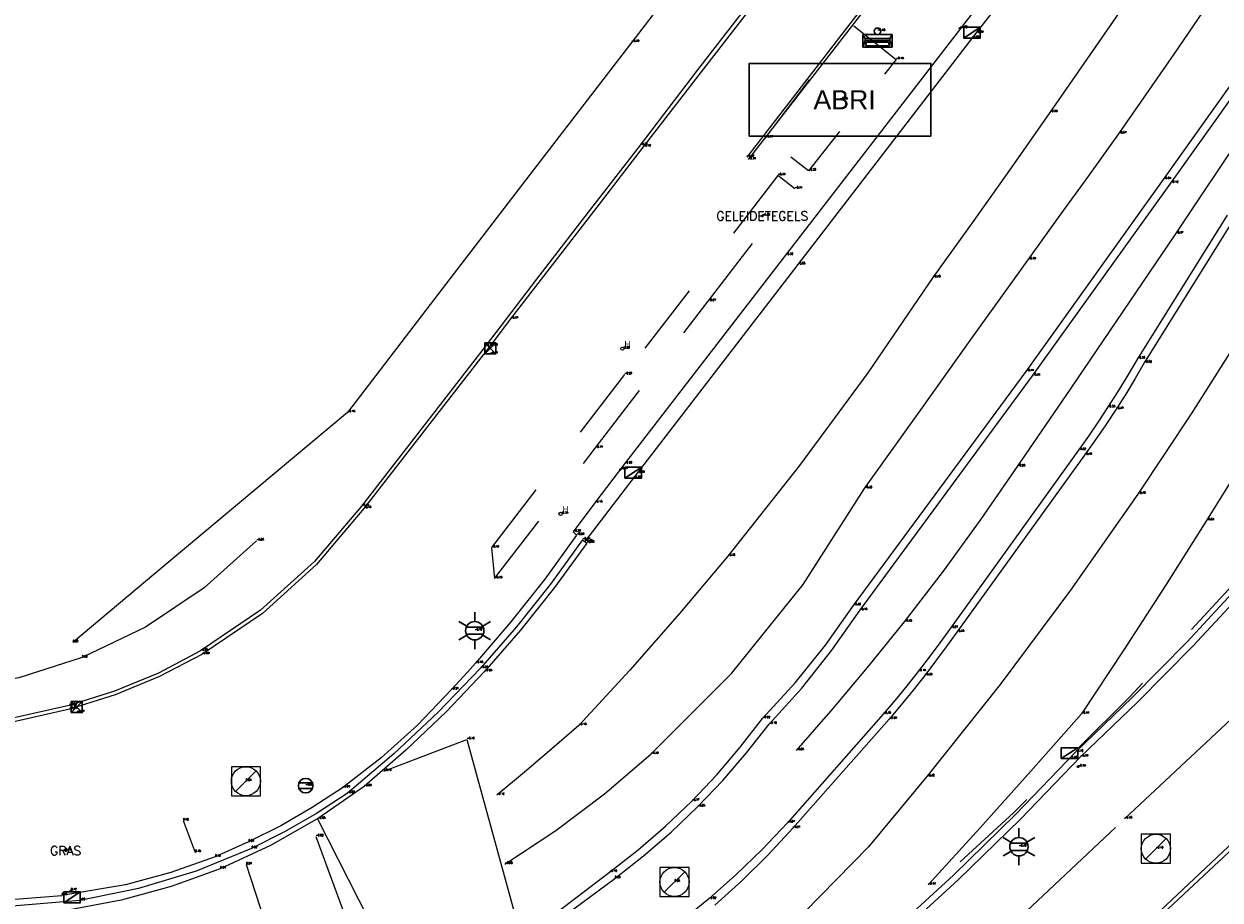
# Model space of a CAD drawing. Header units: metres. Extents: x 110598 to 111426, y 426464 to 427070.
# Tile 45 of 47: x 111374 to 111407, y 426509 to 426533. Entities that reach past the tile are written whole.
import ezdxf
from ezdxf.enums import TextEntityAlignment as Align

# ---------------------------------------------------------------- set-up
doc = ezdxf.new("R2010")
doc.units = ezdxf.units.M
doc.header["$MEASUREMENT"] = 0
for name, pattern in [('AM-AS', [16, 10, -2, 2, -2]), ('VH-GAZONBAND_100X200', [9.5, 7.5, -2]), ('VH-OPSLUITBAND_100X200', [16, 8, -2, 4, -2]), ('VH-OPSLUITBAND_60X200', [12, 6, -2, 2, -2]), ('VH-TROTTOIRBAND_180-200', [20, 10, -2, 2, -2, 2, -2]), ('VH-TROTTOIRBAND_280-300', [26, 12, -2, 4, -2, 4, -2]), ('XX-HIDDEN', [4, 2, -2])]:
    doc.linetypes.add(name, pattern=pattern)
for name, color, linetype, lineweight in [('B-GV-GR-HAAG-G', 90, 'GR-HAAG1', 13), ('B-OI-RI-GWA_KOLK-S', 30, 'Continuous', 30), ('B-OI-RI-GWA_RIOOLPUT-S', 30, 'Continuous', 30), ('B-WE-AM-AS-G', 10, 'AM-AS', 13), ('B-WE-IE-MEUBILAIR_WEGMEUBILAIR-S', 4, 'Continuous', 30), ('B-WE-IE-TERREINAFSCHEIDING_KUNSTMATIG_HEKWERK-G', 22, 'IE-TERREINAFSCHEIDING-KUNSTMATIG', 13), ('B-WE-VH-KANTOPSLUITING_ACHTERKANTBAND-G', 50, 'Continuous', 13), ('B-WE-VH-KANTOPSLUITING_GAZONBAND_100X200-G', 90, 'VH-GAZONBAND_100X200', 13), ('B-WE-VH-KANTOPSLUITING_OPSLUITBAND_100X200-G', 160, 'VH-OPSLUITBAND_100X200', 13), ('B-WE-VH-KANTOPSLUITING_OPSLUITBAND_60X200-G', 150, 'VH-OPSLUITBAND_60X200', 13), ('B-WE-VH-KANTOPSLUITING_TROTTOIRBAND_180 200-G', 200, 'VH-TROTTOIRBAND_180-200', 13), ('B-WE-VH-KANTOPSLUITING_TROTTOIRBAND_280 300-G', 222, 'VH-TROTTOIRBAND_280-300', 13), ('B-WE-VH-KANTOPSLUITING_TROTTOIRBAND_RWS-G', 181, 'VH-TROTTOIRBAND_280-300', 13), ('B-WE-VH-MATERIAALGRENS-G', 52, 'XX-HIDDEN', 13), ('B-WE-VW-MARKERING-G', 252, 'Continuous', 13), ('bord bushalte', 30, 'Continuous', 0), ('DTM-Bord-Bushalte', 11, 'Continuous', 0), ('DTM-Meetpunt', 40, 'Continuous', 0), ('DTM-Wegbeheerelement', 241, 'Continuous', 0), ('mp', 7, 'Continuous', 0), ('X-XX-AL-HOOGTELABEL-S', 2, 'Continuous', 0), ('X-XX-AL-TEXT-T', 2, 'Continuous', 0)]:
    doc.layers.add(name, color=color, linetype=linetype, lineweight=lineweight)
doc.styles.add('LBD', font='txt.shx')
doc.styles.add('NLCS-ISO', font='arial.ttf')
doc.styles.add('null', font='NLCS.shx')
doc.styles.get("Standard").update_dxf_attribs({"font": 'txt.shx'})
doc.styles.add('STYLE-WORKING', font='WORKING.shx')
doc.linetypes.add('GR-HAAG1', pattern='A,6,["°",null,S=0.125,R=0,X=0,Y=0],-2', length=8)
doc.linetypes.add('IE-TERREINAFSCHEIDING-KUNSTMATIG', pattern='A,4,["R",null,S=0.7500000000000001,R=90,X=0,Y=0],4,-2', length=10)

# ---------------------------------------------------------------- blocks, each defined once
blk = doc.blocks.new('B-SRI-KOLK_TROTTOIR-SO')
at = {"color": 0}
blk.add_line((-1.124999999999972, 0), (1.124999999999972, 1.499999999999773), dxfattribs=at)
blk.add_3dface([(-1.124999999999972, 0), (1.124999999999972, 0), (1.124999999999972, 1.499999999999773), (-1.124999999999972, 1.499999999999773)], dxfattribs=at)
blk = doc.blocks.new('MP')
at = {"layer": 'mp', "color": 0, "linetype": 'ByBlock', "lineweight": -2, "elevation": -0.036, "flags": 128}
blk.add_lwpolyline([(-0.005000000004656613, -0.008660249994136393), (-0.01000000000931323, 0), (-0.005000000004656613, 0.008660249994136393), (0.005000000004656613, 0.008660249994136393), (0.01000000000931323, 0), (0.005000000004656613, -0.008660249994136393), (-0.005000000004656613, -0.008660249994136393)], close=True, dxfattribs=at)
blk = doc.blocks.new('B-SRI-PUT_GWA-SO')
at = {"color": 0}
blk.add_line((-1.414183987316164, -1.41424313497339), (1.414183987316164, 1.41424313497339), dxfattribs=at)
at = {"color": 0, "lineweight": 0}
blk.add_circle((4.18174704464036e-05, -4.181572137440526e-05), 1.999999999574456, dxfattribs=at)
blk.add_3dface([(2.000125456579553, -1.999958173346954), (1.999958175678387, 2.000041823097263), (-2.000041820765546, 1.999874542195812), (-1.999874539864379, -2.000125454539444)], dxfattribs=at)
blk = doc.blocks.new('B-SIE-WEG_LICHTMAST-SO')
at = {"color": 0, "ltscale": 0.1}
for p, q in [((8.349587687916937e-10, 1.265625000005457), (1.669846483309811e-09, 2.53125000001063)), ((-1.096064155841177, 0.6328125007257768), (-2.192125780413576, 1.265625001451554)), ((1.096064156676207, 0.6328124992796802), (2.192125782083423, 1.26562499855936)), ((-1.096064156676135, -0.6328124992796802), (-2.192125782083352, -1.26562499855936)), ((-8.349587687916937e-10, -1.265625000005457), (-1.669775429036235e-09, -2.53125000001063)), ((1.096064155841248, -0.6328125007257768), (2.192125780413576, -1.265625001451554))]:
    blk.add_line(p, q, dxfattribs=at)
at = {"color": 0, "flags": 128}
for points in [[(-1.162672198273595, 0.4999999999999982), (1.162672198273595, 0.4999999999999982)], [(-1.162672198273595, -0.4999999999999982), (1.162672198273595, -0.4999999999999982)]]:
    blk.add_lwpolyline(points, dxfattribs=at)
at = {"color": 0, "ltscale": 0.1}
blk.add_circle((0, 0), 1.265625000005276, dxfattribs=at)
at = {"color": 0, "style": 'NLCS-ISO'}
blk.add_attdef('TYPE', text='', height=1.8, dxfattribs=at).set_placement((1.669846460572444e-09, 2.53125000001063), align=Align.BOTTOM_CENTER)
blk = doc.blocks.new('SIE-WEG_VERKEERSBORD_ROND-SO')
at = {"color": 0}
for p, q in [((-0.9165151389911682, 0.3999999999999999), (0.9165151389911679, 0.3999999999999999)), ((-0.9165151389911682, -0.3999999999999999), (0.9165151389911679, -0.3999999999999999))]:
    blk.add_line(p, q, dxfattribs=at)
blk.add_circle((0, 0), 1, dxfattribs=at)
blk = doc.blocks.new('126')
at = {"layer": 'bord bushalte', "color": 0}
blk.add_circle((0, 0), 0.08944271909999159, dxfattribs=at)
at = {"layer": 'bord bushalte', "color": 0, "style": 'STYLE-WORKING'}
blk.add_text('H', height=0.3354101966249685, dxfattribs=at).set_placement((0.1117400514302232, 0.08952184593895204))
blk = doc.blocks.new('SIE-WEG_ABRI')
at = {"color": 0}
blk.add_3dface([(-2.5, -1), (2.5, -1), (2.5, 1), (-2.5, 1)], dxfattribs=at)
at = {"color": 0, "style": 'NLCS-ISO'}
blk.add_text('ABRI', height=0.5249999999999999, dxfattribs=at).set_placement((0.1212235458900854, 0), align=Align.MIDDLE_CENTER)
blk = doc.blocks.new('B-SRI-KOLK_STRAAT_300X300-SO')
at = {"color": 0}
for p, q in [((-0.7500000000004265, 2.842170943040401e-13), (0.7499999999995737, 1.500000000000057)), ((0.7499999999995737, 2.842170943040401e-13), (-0.7500000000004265, 1.500000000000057))]:
    blk.add_line(p, q, dxfattribs=at)
blk.add_3dface([(-0.7500000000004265, 2.842170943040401e-13), (0.7499999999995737, 2.842170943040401e-13), (0.7499999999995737, 1.500000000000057), (-0.7500000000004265, 1.500000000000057)], dxfattribs=at)
blk = doc.blocks.new('SIE-WEG_AFVALBAK_TYPE_02')
at = {"color": 0, "linetype": 'Continuous'}
for p, q in [((0.4, -0.090749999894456), (-0.4, -0.09075000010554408)), ((-0.3400000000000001, -0.1953104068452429), (-0.4, -0.090749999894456)), ((-0.3400000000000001, -0.252406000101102), (-0.4, -0.440749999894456)), ((0.3400000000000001, -0.1953104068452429), (-0.3399999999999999, -0.1953104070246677)), ((-0.3400000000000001, -0.2524060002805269), (-0.3400000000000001, -0.1953104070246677)), ((0.3400000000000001, -0.252406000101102), (-0.3400000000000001, -0.2524060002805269)), ((-0.3017092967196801, -0.296934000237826), (-0.3334724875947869, -0.3966407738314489)), ((0.3017092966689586, -0.2969340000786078), (-0.3017092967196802, -0.296934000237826)), ((0.3017092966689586, -0.2969340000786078), (0.3334724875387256, -0.3966407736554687)), ((0.3400000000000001, -0.1953104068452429), (0.4, -0.090749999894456)), ((0.3400000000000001, -0.252406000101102), (0.3400000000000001, -0.1953104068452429)), ((0.3400000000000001, -0.252406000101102), (0.4, -0.440749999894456)), ((0.4, -0.440749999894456), (-0.4, -0.440750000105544)), ((0.3334724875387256, -0.3966407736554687), (-0.3334724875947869, -0.3966407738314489))]:
    blk.add_line(p, q, dxfattribs=at)
at = {"color": 0}
for p, q in [((-0.4, -0.09075000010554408), (-0.4, -0.440750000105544)), ((0.4, -0.09074999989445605), (0.4, -0.440749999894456))]:
    blk.add_line(p, q, dxfattribs=at)
at = {"color": 0, "linetype": 'Continuous'}
blk.add_circle((0, 0), 0.09075000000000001, dxfattribs=at)

msp = doc.modelspace()

# ---------------------------------------------------------------- linework, layer by layer
at = {"layer": 'B-GV-GR-HAAG-G'}
msp.add_polyline3d([(111380.722, 426518.602, -0.081), (111379.2817665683, 426517.3055247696, -0.05266666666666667), (111377.671476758, 426516.2275233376, -0.02433333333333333), (111375.924, 426515.39, 0.004), (111374.1827718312, 426514.8360237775, 0), (111372.3828829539, 426514.5211186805, -0.004), (111370.557, 426514.451, -0.008), (111368.7282495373, 426514.4625401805, -0.012), (111366.9207128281, 426514.7405194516, -0.016), (111365.173, 426515.279, -0.02), (111364.2744691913, 426515.6708087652, -0.03133333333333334), (111363.4093661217, 426516.1317517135, -0.04266666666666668), (111362.583, 426516.659, -0.054), (111359.341, 426518.833, -0.179)], dxfattribs=at)
at = {"layer": 'B-WE-AM-AS-G'}
for points in [[(111387.564, 426509.708, -0.08), (111388.9606209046, 426510.6390619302, -0.1153333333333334), (111390.3014313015, 426511.6488409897, -0.1506666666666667), (111391.582, 426512.734, -0.186), (111393.8009458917, 426514.9534039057, -0.2426666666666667), (111395.7688581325, 426517.3981525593, -0.2993333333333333), (111397.463, 426520.04, -0.356), (111398.9602367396, 426522.1404519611, -0.402), (111400.4609047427, 426524.2384538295, -0.448), (111401.965, 426526.334, -0.4940000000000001), (111402.7962922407, 426527.4890837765, -0.5196666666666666), (111403.6286257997, 426528.6434174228, -0.5453333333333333), (111404.462, 426529.797, -0.571), (111405.9790116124, 426531.9811064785, -0.616), (111407.4767170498, 426534.1784966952, -0.6609999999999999), (111408.955, 426536.3890000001, -0.7060000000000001), (111410.1494838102, 426538.2064698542, -0.739), (111411.3308375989, 426540.0325014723, -0.772), (111412.499, 426541.8670000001, -0.8050000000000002)], [(111417.155, 426540.2040000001, -0.8380000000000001), (111415.5243697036, 426537.559861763, -0.7919999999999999), (111413.9266212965, 426534.8957254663, -0.746), (111412.362, 426532.212, -0.7000000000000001), (111411.3202327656, 426530.3816419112, -0.6719999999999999), (111410.2938752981, 426528.5425986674, -0.644), (111409.283, 426526.695, -0.616), (111407.9045589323, 426524.3929335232, -0.5753333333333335), (111406.4719574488, 426522.1241755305, -0.5346666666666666), (111404.986, 426519.89, -0.4940000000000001), (111403.1246363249, 426517.2440396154, -0.4306666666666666), (111401.1884428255, 426514.6523344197, -0.3673333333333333), (111399.179, 426512.1170000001, -0.304), (111397.5694795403, 426510.1873115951, -0.262), (111395.8082512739, 426508.3950146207, -0.22), (111393.907, 426506.752, -0.178), (111391.014196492, 426504.7106585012, -0.1056666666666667), (111387.9065525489, 426503.014210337, -0.03333333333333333), (111384.625, 426501.685, 0.039), (111382.4051817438, 426501.0472539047, 0.08366666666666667), (111380.1444217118, 426500.5747316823, 0.1283333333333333), (111377.855, 426500.27, 0.173), (111375.4261455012, 426500.1322744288, 0.184), (111372.9939261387, 426500.1833770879, 0.195)]]:
    msp.add_polyline3d(points, dxfattribs=at)
at = {"layer": 'B-WE-IE-TERREINAFSCHEIDING_KUNSTMATIG_HEKWERK-G'}
msp.add_polyline3d([(111395.584, 426512.838, -0.05300000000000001), (111396.5997689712, 426513.9950759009, -0.08433333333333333), (111397.5905863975, 426515.1735885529, -0.1156666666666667), (111398.556, 426516.373, -0.147), (111399.6290252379, 426517.7704687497, -0.1753333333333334), (111400.667565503, 426519.1937523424, -0.2036666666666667), (111401.671, 426520.642, -0.232), (111403.1285495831, 426522.771767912, -0.2793333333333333), (111404.5798870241, 426524.9057739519, -0.3266666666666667), (111406.025, 426527.044, -0.374), (111407.929985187, 426529.8833475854, -0.434), (111409.8239945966, 426532.7300283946, -0.4940000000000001), (111411.707, 426535.584, -0.5540000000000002)], dxfattribs=at)
at = {"layer": 'B-WE-VH-KANTOPSLUITING_ACHTERKANTBAND-G'}
for points in [[(111407.051, 426549.507, -0.7250000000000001), (111400.213, 426540.911, -0.5900000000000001), (111398.8174492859, 426539.166733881, -0.5589999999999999), (111397.4291080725, 426537.4167239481, -0.528), (111396.048, 426535.661, -0.497), (111394.449113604, 426533.6096423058, -0.4526666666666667), (111392.8601013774, 426531.5506264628, -0.4083333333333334), (111391.281, 426529.484, -0.364), (111389.8534011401, 426527.6447781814, -0.3273333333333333), (111388.43372572, 426525.7994334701, -0.2906666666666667), (111387.022, 426523.948, -0.254), (111383.612, 426519.558, -0.149), (111382.3221571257, 426518.0326163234, -0.115), (111380.8369702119, 426516.6966859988, -0.081), (111379.184, 426515.575, -0.047), (111378.0260247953, 426514.9670758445, -0.03766666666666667), (111376.8184897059, 426514.464743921, -0.02833333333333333), (111375.571, 426514.072, -0.019), (111373.5960395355, 426513.631280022, -0.017)], [(111421.123, 426537.1, -0.749), (111417.799, 426531.513, -0.669), (111413.495, 426524.261, -0.5610000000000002), (111412.783, 426523.061, -0.536), (111412.258, 426522.234, -0.5910000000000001), (111412.143, 426522.303, -0.5870000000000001), (111410.7978901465, 426520.5945663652, -0.5476666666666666), (111409.4058657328, 426518.9241370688, -0.5083333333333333), (111407.968, 426517.293, -0.469), (111406.4908890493, 426515.7081381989, -0.4223333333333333), (111404.9705011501, 426514.1647444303, -0.3756666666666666), (111403.408, 426512.664, -0.3290000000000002)], [(111401.4, 426534.406, -0.601), (111399.529, 426535.884, -0.517), (111397.985, 426533.888, -0.471), (111394.258, 426529.086, -0.3430000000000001)], [(111400.801, 426533.6, -0.514), (111400.194, 426532.813, -0.498), (111395.286, 426526.456, -0.358), (111390.856, 426520.719, -0.202), (111390.036, 426519.648, -0.176), (111389.442, 426518.848, -0.221), (111389.537, 426518.758, -0.228), (111388.6578536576, 426517.545927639, -0.1953333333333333), (111387.7293238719, 426516.3712574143, -0.1626666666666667), (111386.753, 426515.236, -0.13), (111386.5318764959, 426514.9916362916, -0.157), (111386.3085369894, 426514.7492962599, -0.184), (111386.083, 426514.509, -0.211), (111385.1599686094, 426513.530843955, -0.1633333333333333), (111384.1611376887, 426512.6302258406, -0.1156666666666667), (111383.093, 426511.813, -0.068), (111382.2609172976, 426511.2644015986, -0.03700000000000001), (111381.397556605, 426510.7664757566, -0.006000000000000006), (111380.506, 426510.321, 0.025), (111379.588, 426509.908, 0.132), (111378.3689992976, 426509.478708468, 0.1393333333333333), (111377.1205201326, 426509.1447119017, 0.1466666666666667), (111375.365, 426508.848, 0.15)], [(111388.366, 426507.676, 0.07400000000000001), (111390.588, 426509.317, 0.025), (111391.376330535, 426509.9377200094, 0.001333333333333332), (111392.1345579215, 426510.5948726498, -0.02233333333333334), (111392.861, 426511.287, -0.046), (111393.5555878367, 426512.0142592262, -0.06333333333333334), (111394.2150777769, 426512.7734899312, -0.08066666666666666), (111394.838, 426513.563, -0.098), (111395.7320715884, 426514.5523614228, -0.124), (111396.5624895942, 426515.5957242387, -0.15), (111397.326, 426516.689, -0.176), (111402.087, 426523.137, -0.312), (111405.891, 426528.439, -0.421), (111409.636, 426533.6930000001, -0.524)], [(111335.129, 426532.265, -0.5800000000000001), (111335.203, 426532.199, -0.551), (111335.02, 426531.956, -0.545), (111340.059, 426528.165, -0.418), (111346.542, 426523.489, -0.299), (111353.065, 426518.857, -0.16), (111358.911, 426514.624, -0.015), (111360.117, 426513.761, -0.09000000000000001), (111361.747, 426512.595, -0.051), (111363.1439193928, 426511.6898933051, -0.01966666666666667), (111364.6105673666, 426510.9027810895, 0.01166666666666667), (111366.137, 426510.239, 0.043), (111366.456376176, 426510.1185794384, 0.07799999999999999), (111366.7777400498, 426510.0035685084, 0.113), (111367.101, 426509.894, 0.148), (111368.5350563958, 426509.4149153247, 0.1486666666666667), (111370.0050264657, 426509.0610398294, 0.1493333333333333), (111371.5, 426508.835, 0.15), (111372.7874889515, 426508.7444750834, 0.15), (111374.0781491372, 426508.7488162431, 0.15), (111375.365, 426508.848, 0.15)], [(111390.32, 426493.968, -0.064), (111396.845, 426500.072, -0.176), (111402.743, 426505.61, -0.312), (111408.477, 426510.968, -0.478), (111412.981, 426515.214, -0.5930000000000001), (111413.681440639, 426515.9275389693, -0.6066666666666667), (111414.3534498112, 426516.6679163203, -0.6203333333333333), (111414.996, 426517.434, -0.634), (111415.6136044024, 426518.2320133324, -0.6476666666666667), (111416.1992417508, 426519.0537732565, -0.6613333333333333), (111416.752, 426519.898, -0.675), (111418.755, 426523.273, -0.7180000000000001), (111423.886, 426531.941, -0.816)], [(111407.436, 426527.56, -0.442), (111404.973, 426523.605, -0.358), (111404.7058834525, 426523.1540496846, -0.35), (111404.4311906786, 426522.7076739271, -0.3420000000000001), (111404.149, 426522.266, -0.334), (111403.8873219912, 426521.8705928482, -0.328), (111403.6196345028, 426521.4792290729, -0.322), (111403.346, 426521.092, -0.316), (111399.822, 426516.205, -0.214), (111399.5341382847, 426515.8013333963, -0.2046666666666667), (111399.2394431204, 426515.4026281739, -0.1953333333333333), (111398.938, 426515.009, -0.186), (111398.6244365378, 426514.6138007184, -0.1746666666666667), (111398.3040711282, 426514.2240950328, -0.1633333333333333), (111397.977, 426513.8400000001, -0.152), (111395.336, 426510.846, -0.066), (111394.6448112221, 426510.1149375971, -0.04933333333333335), (111393.9216635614, 426509.4154723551, -0.03266666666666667), (111393.168, 426508.749, -0.016), (111392.3890067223, 426508.1196910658, 0.006333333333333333)], [(111403.408, 426512.664, -0.329), (111401.7493093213, 426510.9449237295, -0.2856666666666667), (111400.0391154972, 426509.2770762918, -0.2423333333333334), (111398.279, 426507.662, -0.199), (111396.844430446, 426506.4160352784, -0.158), (111395.380144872, 426505.2051324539, -0.117), (111393.887, 426504.0300000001, -0.076), (111392.9068409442, 426503.417133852, -0.063), (111391.9177695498, 426502.8187573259, -0.05), (111390.92, 426502.235, -0.03700000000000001), (111389.937, 426501.728, -0.108), (111389.1052552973, 426501.254510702, -0.08866666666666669), (111388.2782283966, 426500.7728283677, -0.06933333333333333), (111387.456, 426500.283, -0.05), (111386.3111119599, 426499.5824142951, -0.032), (111385.1760393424, 426498.8660351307, -0.014), (111384.051, 426498.134, 0.004), (111383.7689401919, 426497.9538206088, 0.03833333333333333), (111383.489586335, 426497.769473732, 0.07266666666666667), (111383.213, 426497.581, 0.107), (111382.5323179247, 426497.090745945, 0.108), (111381.8703457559, 426496.5755081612, 0.109)]]:
    msp.add_polyline3d(points, dxfattribs=at)
at = {"layer": 'B-WE-VH-KANTOPSLUITING_GAZONBAND_100X200-G'}
for points in [[(111406.491, 426548.653, -0.754), (111405.34, 426547.203, -0.796), (111403.6379848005, 426545.088881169, -0.741), (111401.9433113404, 426542.9688726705, -0.6860000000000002), (111400.256, 426540.843, -0.631), (111398.8850729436, 426539.1045332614, -0.6143333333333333), (111397.5190692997, 426537.3621952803, -0.5976666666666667), (111396.158, 426535.616, -0.5810000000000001), (111394.5603142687, 426533.5583070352, -0.526), (111392.9643139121, 426531.4993065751, -0.471), (111391.37, 426529.439, -0.416), (111390.1523465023, 426527.8630950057, -0.382), (111388.9356796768, 426526.2864281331, -0.348), (111387.72, 426524.709, -0.314), (111387.159, 426523.96, -0.3420000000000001), (111383.676, 426519.494, -0.18), (111382.380933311, 426517.9548162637, -0.1483333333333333), (111380.8868370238, 426516.6079827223, -0.1166666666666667), (111379.222, 426515.479, -0.08500000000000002), (111378.053673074, 426514.8678808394, -0.08366666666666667), (111376.8350352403, 426514.3645158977, -0.08233333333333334), (111375.576, 426513.973, -0.081), (111373.5946203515, 426513.5270885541, -0.07333333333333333)], [(111401.578, 426534.375, -0.613), (111399.506, 426536.01, -0.5580000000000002), (111397.902, 426533.917, -0.508), (111394.216, 426529.1550000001, -0.373)], [(111390.255, 426494.023, -0.101), (111396.653, 426500.025, -0.234), (111402.681, 426505.691, -0.348), (111407.786, 426510.486, -0.508), (111408.313, 426510.974, -0.5540000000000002), (111409.265, 426511.857, -0.531), (111412.921, 426515.266, -0.619), (111413.6233628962, 426515.9828374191, -0.634), (111414.2960654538, 426516.7275795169, -0.649), (111414.938, 426517.499, -0.664), (111415.5447678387, 426518.2912761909, -0.6790000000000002), (111416.1190795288, 426519.1073857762, -0.694), (111416.66, 426519.946, -0.7090000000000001), (111418.22, 426522.533, -0.74), (111418.546, 426523.147, -0.784), (111423.821, 426531.994, -0.8560000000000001)]]:
    msp.add_polyline3d(points, dxfattribs=at)
at = {"layer": 'B-WE-VH-KANTOPSLUITING_OPSLUITBAND_100X200-G'}
msp.add_polyline3d([(111389.782, 426501.573, -0.118), (111390.756, 426497.929, -0.062), (111392.568, 426499.679, -0.092), (111398.535, 426505.245, -0.221), (111404.617, 426510.957, -0.376), (111411.184, 426517.11, -0.548)], dxfattribs=at)
at = {"layer": 'B-WE-VH-KANTOPSLUITING_OPSLUITBAND_60X200-G'}
msp.add_polyline3d([(111407.011, 426552.475, -0.7030000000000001), (111403.922, 426548.6060000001, -0.668), (111401.8955583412, 426546.0592941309, -0.6343333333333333), (111399.8665576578, 426543.5146266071, -0.6006666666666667), (111397.835, 426540.972, -0.567), (111396.8466033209, 426539.7368501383, -0.5476666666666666), (111395.8576032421, 426538.5021833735, -0.5283333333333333), (111394.868, 426537.268, -0.509), (111393.594991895, 426535.6178535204, -0.4693333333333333), (111392.3226584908, 426533.9671867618, -0.4296666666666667), (111391.051, 426532.316, -0.39), (111388.4411492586, 426528.9228561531, -0.3093333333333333), (111385.8341486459, 426525.5275220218, -0.2286666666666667), (111383.23, 426522.13, -0.148), (111380.7086410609, 426520.0229577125, -0.09833333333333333), (111378.1886407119, 426517.9142907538, -0.04866666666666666), (111375.67, 426515.804, 0.001)], dxfattribs=at)
at = {"layer": 'B-WE-VH-KANTOPSLUITING_TROTTOIRBAND_180 200-G', "extrusion": (-0.001999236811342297, 0.02690123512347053, 0.9996360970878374), "elevation": 11250.53899848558}
msp.add_lwpolyline([(-142716.5438112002, -416940.5205179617), (-142715.0765124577, -416938.92299561), (-142713.5666439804, -416937.365644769), (-142712.0153059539, -416935.8495993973), (-142710.4338733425, -416934.3852871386), (-142708.8137501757, -416932.9638998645), (-142707.1561020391, -416931.5864594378)], dxfattribs=at)
at = {"layer": 'B-WE-VH-KANTOPSLUITING_TROTTOIRBAND_180 200-G'}
for points in [[(111389.697, 426518.631, -0.3430000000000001), (111388.8170781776, 426517.41244606, -0.3063333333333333), (111387.8820862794, 426516.2356171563, -0.2696666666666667), (111386.894, 426515.103, -0.233), (111385.7292426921, 426513.8922283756, -0.1833333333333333), (111384.5038309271, 426512.7428835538, -0.1336666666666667), (111383.221, 426511.658, -0.084), (111382.3742011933, 426511.1022927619, -0.04966666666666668), (111381.4965461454, 426510.5967234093, -0.01533333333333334), (111380.591, 426510.143, 0.019), (111379.0615876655, 426509.5179082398, 0.013), (111377.4798475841, 426509.0404774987, 0.007000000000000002), (111375.86, 426508.7150000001, 0.001), (111373.8922629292, 426508.5498999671, 0.01833333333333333), (111371.9184809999, 426508.6084840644, 0.03566666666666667), (111369.964, 426508.89, 0.05300000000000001)], [(111403.275, 426512.796, -0.46), (111401.6163093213, 426511.0769237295, -0.4166666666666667), (111399.9061154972, 426509.4090762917, -0.3733333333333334), (111398.219, 426507.866, -0.316)]]:
    msp.add_polyline3d(points, dxfattribs=at)
at = {"layer": 'B-WE-VH-KANTOPSLUITING_TROTTOIRBAND_280 300-G'}
msp.add_polyline3d([(111401.742, 426534.124, -0.729), (111400.525, 426532.562, -0.689), (111395.621, 426526.197, -0.548), (111391.202, 426520.4650000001, -0.393), (111389.765, 426518.582, -0.3410000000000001)], dxfattribs=at)
at = {"layer": 'B-WE-VH-KANTOPSLUITING_TROTTOIRBAND_RWS-G'}
for points in [[(111388.234, 426507.812, -0.041), (111390.44, 426509.49, -0.102), (111391.2266320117, 426510.1047313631, -0.1233333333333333), (111391.9819142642, 426510.7575968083, -0.1446666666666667), (111392.704, 426511.447, -0.166), (111393.3908027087, 426512.1708990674, -0.1853333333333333), (111394.0409988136, 426512.9278487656, -0.2046666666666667), (111394.653, 426513.716, -0.224), (111395.5540084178, 426514.6952742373, -0.2493333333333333), (111396.3885502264, 426515.7317751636, -0.2746666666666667), (111397.153, 426516.821, -0.3), (111401.906, 426523.262, -0.441), (111405.689, 426528.542, -0.54), (111409.453, 426533.832, -0.643)], [(111407.65, 426527.498, -0.573), (111405.157, 426523.493, -0.501), (111404.9064710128, 426523.0634121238, -0.4913333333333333), (111404.6477728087, 426522.6386936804, -0.4816666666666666), (111404.381, 426522.219, -0.472), (111404.0989226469, 426521.7936615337, -0.463), (111403.8085520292, 426521.373940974, -0.454), (111403.51, 426520.96, -0.445), (111399.997, 426516.092, -0.352), (111399.7094089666, 426515.6889628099, -0.343), (111399.4153836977, 426515.2905952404, -0.334), (111399.115, 426514.897, -0.325), (111398.7960049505, 426514.4929142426, -0.3116666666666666), (111398.4703080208, 426514.0942105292, -0.2983333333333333), (111398.138, 426513.701, -0.285), (111395.482, 426510.703, -0.207), (111394.8019636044, 426509.9625084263, -0.185), (111394.0867331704, 426509.2559514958, -0.163), (111393.338, 426508.585, -0.141)]]:
    msp.add_polyline3d(points, dxfattribs=at)
at = {"layer": 'B-WE-VH-MATERIAALGRENS-G'}
msp.add_polyline3d([(111395.071, 426528.649, -0.332), (111390.853, 426523.174, -0.202), (111387.191, 426518.411, -0.116), (111387.28, 426517.563, -0.131), (111390.046, 426521.154, -0.174), (111393.159, 426525.19, -0.267), (111395.538, 426528.283, -0.3400000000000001)], close=True, dxfattribs=at)
for points in [[(111411.898, 426522.45, -0.692), (111411.84, 426522.4810000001, -0.675), (111410.5311688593, 426520.8391404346, -0.6376666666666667), (111409.1899925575, 426519.2235947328, -0.6003333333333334), (111407.817, 426517.635, -0.563), (111404.7597184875, 426514.3135319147, -0.4766666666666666), (111401.5634429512, 426511.1255947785, -0.3903333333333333), (111398.234, 426508.077, -0.304), (111396.8620002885, 426506.7864007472, -0.265), (111395.4159748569, 426505.5793215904, -0.226), (111393.901, 426504.46, -0.187), (111392.92841642, 426503.8111904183, -0.167), (111391.9326341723, 426503.1985809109, -0.147), (111390.915, 426502.623, -0.127), (111389.6659216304, 426501.9559135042, -0.1006666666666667), (111388.4297722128, 426501.2651633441, -0.07433333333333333), (111387.207, 426500.551, -0.048), (111386.0842908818, 426499.8673319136, -0.02633333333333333), (111384.9738418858, 426499.1639253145, -0.004666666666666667), (111383.876, 426498.441, 0.017), (111382.8350659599, 426497.8202405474, 0.021), (111381.8611679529, 426497.0988470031, 0.025), (111380.964, 426496.284, 0.029)], [(111389.697, 426518.631, -0.3430000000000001), (111389.813, 426518.542, -0.33), (111388.928594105, 426517.3219809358, -0.2963333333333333), (111387.9899547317, 426516.1431779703, -0.2626666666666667), (111386.999, 426515.008, -0.229), (111385.9430309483, 426513.9040534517, -0.1816666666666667), (111384.8375903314, 426512.8496485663, -0.1343333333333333), (111383.685, 426511.847, -0.087), (111382.4328942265, 426510.9795092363, -0.04633333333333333), (111381.1102347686, 426510.2239425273, -0.005666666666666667), (111379.727, 426509.586, 0.03500000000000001), (111378.3796425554, 426509.0975137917, 0.03500000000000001), (111376.9968977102, 426508.720674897, 0.03500000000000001), (111375.588, 426508.458, 0.03500000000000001), (111373.7208254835, 426508.3529352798, 0.04666666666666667), (111371.853079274, 426508.447292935, 0.05833333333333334), (111370.006, 426508.74, 0.07000000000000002)]]:
    msp.add_polyline3d(points, dxfattribs=at)
msp.add_3dface([(111394.735, 426529.684, -0.367), (111397.112, 426532.809, -0.443), (111398.329, 426531.839, -0.432), (111395.919, 426528.775, -0.362)], dxfattribs=at)
at = {"layer": 'B-WE-VW-MARKERING-G', "extrusion": (-0.006948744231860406, 0.01893696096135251, 0.9997965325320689), "elevation": 7302.828584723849, "flags": 128}
msp.add_lwpolyline([(-251489.9674504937, -361962.2581540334), (-251489.9674504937, -361958.2426078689)], dxfattribs=at)
at = {"layer": 'B-WE-VW-MARKERING-G', "extrusion": (-0.006909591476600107, 0.02114453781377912, 0.9997525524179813), "elevation": 8248.796067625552, "flags": 128}
msp.add_lwpolyline([(-238351.4644160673, -370724.5079891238), (-238351.4644160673, -370720.0125692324)], dxfattribs=at)
at = {"layer": 'B-WE-VW-MARKERING-G'}
for points in [[(111412.935, 426545.698, -0.864), (111412.1966449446, 426544.5810214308, -0.8470000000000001), (111411.4563108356, 426543.4653535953, -0.8300000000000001), (111410.714, 426542.3510000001, -0.813), (111409.3241818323, 426540.2760520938, -0.7766666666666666), (111407.9275100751, 426538.2057112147, -0.7403333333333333), (111406.524, 426536.14, -0.7040000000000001), (111405.2132168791, 426534.2138784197, -0.6656666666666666), (111403.8925385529, 426532.2945281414, -0.6273333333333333), (111402.562, 426530.382, -0.5890000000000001), (111401.4952090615, 426528.8636058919, -0.5526666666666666), (111400.4222030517, 426527.3495974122, -0.5163333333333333), (111399.343, 426525.8400000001, -0.48), (111397.5492231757, 426523.2232140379, -0.4203333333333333), (111395.6658016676, 426520.6701908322, -0.3606666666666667), (111393.695, 426518.184, -0.301), (111392.3645385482, 426516.6009293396, -0.26), (111390.9986393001, 426515.0483316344, -0.219), (111389.598, 426513.527, -0.178), (111388.8529121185, 426512.8795660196, -0.1573333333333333), (111388.1008829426, 426512.2402078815, -0.1366666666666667), (111387.342, 426511.609, -0.116)], [(111418.777, 426539.102, -0.876), (111417.507466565, 426536.9571184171, -0.8416666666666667), (111416.238133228, 426534.812118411, -0.8073333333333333), (111414.969, 426532.667, -0.773), (111413.5490827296, 426530.2664815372, -0.732), (111412.1294160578, 426527.8658148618, -0.6910000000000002), (111410.71, 426525.4650000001, -0.65), (111409.4529890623, 426523.3497507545, -0.613), (111408.1746119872, 426521.2473454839, -0.5760000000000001), (111406.875, 426519.158, -0.539), (111405.743411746, 426517.3763872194, -0.5063333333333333), (111404.5963828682, 426515.6046759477, -0.4736666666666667), (111403.434, 426513.843, -0.441), (111402.0395929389, 426512.2651447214, -0.4040000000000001), (111400.6315576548, 426510.6994388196, -0.367), (111399.21, 426509.146, -0.33)], [(111384.234, 426512.267, -0.097), (111386.518, 426513.138, -0.158), (111387.978, 426507.796, -0.03500000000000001), (111384.669, 426506.511, 0.056), (111382.415, 426510.947, -0.051)]]:
    msp.add_polyline3d(points, dxfattribs=at)
at = {"layer": 'DTM-Wegbeheerelement', "extrusion": (-0.01148569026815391, 0.02998659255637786, 0.9994843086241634), "elevation": 11510.46343964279, "flags": 128}
msp.add_lwpolyline([(-256567.471947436, -358270.0271626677), (-256567.471947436, -358269.092903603)], dxfattribs=at)

# ---------------------------------------------------------------- block references
at = {"layer": 'B-OI-RI-GWA_KOLK-S', "xscale": 0.1999999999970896, "yscale": 0.1999999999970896, "zscale": 0.1999999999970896}
for name, p in [('B-SRI-KOLK_TROTTOIR-SO', (111400.414, 426532.425, -0.689)), ('B-SRI-KOLK_STRAAT_300X300-SO', (111387.163, 426523.745, -0.336)), ('B-SRI-KOLK_TROTTOIR-SO', (111391.092, 426520.324, -0.394)), ('B-SRI-KOLK_STRAAT_300X300-SO', (111375.779, 426513.881, -0.07300000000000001)), ('B-SRI-KOLK_TROTTOIR-SO', (111403.101, 426512.614, -0.456)), ('B-SRI-KOLK_TROTTOIR-SO', (111375.65, 426508.651, -0.032))]:
    msp.add_blockref(name, p, dxfattribs=at)
at = {"layer": 'B-OI-RI-GWA_RIOOLPUT-S', "xscale": 0.1999999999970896, "yscale": 0.1999999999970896, "zscale": 0.1999999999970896}
for p in [(111380.433, 426511.991, 0.039), (111405.477, 426510.135, -0.398), (111392.23, 426509.22, 0.048)]:
    msp.add_blockref('B-SRI-PUT_GWA-SO', p, dxfattribs=at)
at = {"layer": 'B-WE-IE-MEUBILAIR_WEGMEUBILAIR-S'}
for name, p in [('SIE-WEG_AFVALBAK_TYPE_02', (111397.817, 426532.614, -0.482)), ('SIE-WEG_ABRI', (111396.789, 426530.732, -0.377))]:
    msp.add_blockref(name, p, dxfattribs=at)
at = {"layer": 'B-WE-IE-MEUBILAIR_WEGMEUBILAIR-S', "xscale": 0.1999999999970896, "yscale": 0.1999999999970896, "zscale": 0.1999999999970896}
for name, p in [('B-SIE-WEG_LICHTMAST-SO', (111386.731, 426516.131, -0.116)), ('SIE-WEG_VERKEERSBORD_ROND-SO', (111382.079, 426511.869, -0.02)), ('B-SIE-WEG_LICHTMAST-SO', (111401.71, 426510.19, -0.324))]:
    msp.add_blockref(name, p, dxfattribs=at)
at = {"layer": 'DTM-Bord-Bushalte', "xscale": 0.5, "yscale": 0.5, "zscale": 0.5}
for p in [(111390.796, 426523.887, -0.2), (111389.093, 426519.343, -0.146)]:
    msp.add_blockref('126', p, dxfattribs=at)
at = {"layer": 'DTM-Meetpunt', "xscale": 2.5, "yscale": 2.5, "zscale": 2.5}
for p in [(111400.086, 426532.697, -0.499), (111394.646, 426527.536, -0.327), (111390.741, 426520.563, -0.209), (111403.338, 426512.39, -0.334), (111375.473, 426510.083, 0.131), (111375.621, 426508.987, 0.123)]:
    msp.add_blockref('MP', p, dxfattribs=at)

# ---------------------------------------------------------------- texts
at = {"layer": 'B-GV-GR-HAAG-G'}
for s, p in [('-0.08', (111380.722, 426518.6020000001)), ('0.00', (111375.924, 426515.3900000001))]:
    msp.add_text(s, height=0.05, dxfattribs=at).set_placement(p, align=Align.BOTTOM_LEFT)
at = {"layer": 'B-OI-RI-GWA_KOLK-S'}
for s, p in [('-0.69', (111400.414, 426532.425)), ('-0.34', (111387.163, 426523.745)), ('-0.39', (111391.092, 426520.3240000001)), ('-0.07', (111375.779, 426513.881)), ('-0.46', (111403.101, 426512.614))]:
    msp.add_text(s, height=0.05, dxfattribs=at).set_placement(p, align=Align.BOTTOM_LEFT)
at = {"layer": 'B-OI-RI-GWA_RIOOLPUT-S'}
for s, p in [('0.04', (111380.433, 426511.991)), ('-0.40', (111405.477, 426510.135)), ('0.05', (111392.23, 426509.22))]:
    msp.add_text(s, height=0.05, dxfattribs=at).set_placement(p, align=Align.BOTTOM_LEFT)
at = {"layer": 'B-WE-AM-AS-G'}
for s, p in [('-0.57', (111404.462, 426529.7970000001)), ('-0.49', (111401.965, 426526.334)), ('-0.36', (111397.463, 426520.04)), ('-0.49', (111404.986, 426519.8900000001)), ('-0.19', (111391.582, 426512.734)), ('-0.30', (111399.179, 426512.1170000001)), ('-0.08', (111387.564, 426509.708))]:
    msp.add_text(s, height=0.05, dxfattribs=at).set_placement(p, align=Align.BOTTOM_LEFT)
at = {"layer": 'B-WE-IE-MEUBILAIR_WEGMEUBILAIR-S'}
for s, p in [('-0.48', (111397.817, 426532.614)), ('-0.38', (111396.789, 426530.7320000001)), ('-0.12', (111386.731, 426516.131)), ('-0.02', (111382.079, 426511.869)), ('-0.32', (111401.71, 426510.19))]:
    msp.add_text(s, height=0.05, dxfattribs=at).set_placement(p, align=Align.BOTTOM_LEFT)
at = {"layer": 'B-WE-IE-TERREINAFSCHEIDING_KUNSTMATIG_HEKWERK-G'}
for s, p in [('-0.37', (111406.025, 426527.044)), ('-0.23', (111401.671, 426520.642)), ('-0.15', (111398.556, 426516.3730000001)), ('-0.05', (111395.584, 426512.838))]:
    msp.add_text(s, height=0.05, dxfattribs=at).set_placement(p, align=Align.BOTTOM_LEFT)
at = {"layer": 'B-WE-VH-KANTOPSLUITING_ACHTERKANTBAND-G'}
for s, p in [('-0.36', (111391.281, 426529.484)), ('-0.34', (111394.258, 426529.086)), ('-0.42', (111405.891, 426528.4390000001)), ('-0.36', (111395.286, 426526.456)), ('-0.25', (111387.022, 426523.948)), ('-0.36', (111404.973, 426523.605)), ('-0.31', (111402.087, 426523.137)), ('-0.33', (111404.149, 426522.266)), ('-0.32', (111403.346, 426521.092)), ('-0.20', (111390.856, 426520.719)), ('-0.15', (111383.612, 426519.5580000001)), ('-0.18', (111390.036, 426519.648)), ('-0.22', (111389.442, 426518.848)), ('-0.23', (111389.537, 426518.758)), ('-0.18', (111397.326, 426516.6890000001)), ('-0.21', (111399.822, 426516.2050000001)), ('-0.05', (111379.184, 426515.575)), ('-0.13', (111386.753, 426515.236)), ('-0.19', (111398.938, 426515.0090000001)), ('-0.21', (111386.083, 426514.5090000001)), ('-0.02', (111375.571, 426514.072)), ('-0.15', (111397.977, 426513.8400000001)), ('-0.10', (111394.838, 426513.5630000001)), ('-0.33', (111403.408, 426512.664)), ('-0.07', (111383.093, 426511.8130000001)), ('-0.05', (111392.861, 426511.287)), ('-0.07', (111395.336, 426510.8460000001)), ('0.03', (111380.506, 426510.321)), ('0.13', (111379.588, 426509.908)), ('0.03', (111390.588, 426509.317)), ('0.15', (111375.365, 426508.848)), ('-0.02', (111393.168, 426508.749))]:
    msp.add_text(s, height=0.05, dxfattribs=at).set_placement(p, align=Align.BOTTOM_LEFT)
at = {"layer": 'B-WE-VH-KANTOPSLUITING_GAZONBAND_100X200-G'}
for s, p in [('-0.42', (111391.37, 426529.4390000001)), ('-0.37', (111394.216, 426529.1550000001)), ('-0.31', (111387.72, 426524.709)), ('-0.34', (111387.159, 426523.9600000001)), ('-0.18', (111383.676, 426519.494)), ('-0.09', (111379.222, 426515.479)), ('-0.08', (111375.576, 426513.973))]:
    msp.add_text(s, height=0.05, dxfattribs=at).set_placement(p, align=Align.BOTTOM_LEFT)
at = {"layer": 'B-WE-VH-KANTOPSLUITING_OPSLUITBAND_100X200-G'}
msp.add_text('-0.38', height=0.05, dxfattribs=at).set_placement((111404.617, 426510.957), align=Align.BOTTOM_LEFT)
at = {"layer": 'B-WE-VH-KANTOPSLUITING_OPSLUITBAND_60X200-G'}
for s, p in [('-0.39', (111391.051, 426532.316)), ('-0.15', (111383.23, 426522.13)), ('0.00', (111375.67, 426515.804))]:
    msp.add_text(s, height=0.05, dxfattribs=at).set_placement(p, align=Align.BOTTOM_LEFT)
at = {"layer": 'B-WE-VH-KANTOPSLUITING_TROTTOIRBAND_180 200-G'}
for s, p in [('-0.23', (111386.894, 426515.103)), ('-0.46', (111403.275, 426512.796)), ('-0.08', (111383.221, 426511.658)), ('0.02', (111380.591, 426510.143)), ('0.00', (111375.86, 426508.7150000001))]:
    msp.add_text(s, height=0.05, dxfattribs=at).set_placement(p, align=Align.BOTTOM_LEFT)
at = {"layer": 'B-WE-VH-KANTOPSLUITING_TROTTOIRBAND_280 300-G'}
for s, p in [('-0.69', (111400.525, 426532.562)), ('-0.55', (111395.621, 426526.197)), ('-0.39', (111391.202, 426520.4650000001)), ('-0.34', (111389.765, 426518.582))]:
    msp.add_text(s, height=0.05, dxfattribs=at).set_placement(p, align=Align.BOTTOM_LEFT)
at = {"layer": 'B-WE-VH-KANTOPSLUITING_TROTTOIRBAND_RWS-G'}
for s, p in [('-0.54', (111405.689, 426528.5420000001)), ('-0.50', (111405.157, 426523.4930000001)), ('-0.44', (111401.906, 426523.262)), ('-0.47', (111404.381, 426522.219)), ('-0.45', (111403.51, 426520.9600000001)), ('-0.30', (111397.153, 426516.821)), ('-0.35', (111399.997, 426516.092)), ('-0.33', (111399.115, 426514.897)), ('-0.22', (111394.653, 426513.7160000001)), ('-0.29', (111398.138, 426513.701)), ('-0.17', (111392.704, 426511.447)), ('-0.21', (111395.482, 426510.703)), ('-0.10', (111390.44, 426509.49))]:
    msp.add_text(s, height=0.05, dxfattribs=at).set_placement(p, align=Align.BOTTOM_LEFT)
at = {"layer": 'B-WE-VH-MATERIAALGRENS-G'}
for s, p in [('-0.43', (111398.329, 426531.839)), ('-0.37', (111394.735, 426529.684)), ('-0.33', (111395.071, 426528.649)), ('-0.36', (111395.919, 426528.7750000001)), ('-0.34', (111395.538, 426528.283)), ('-0.27', (111393.159, 426525.19)), ('-0.20', (111390.853, 426523.174)), ('-0.17', (111390.046, 426521.154)), ('-0.12', (111387.191, 426518.4110000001)), ('-0.34', (111389.697, 426518.631)), ('-0.33', (111389.813, 426518.5420000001)), ('-0.13', (111387.28, 426517.5630000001)), ('-0.23', (111386.999, 426515.008)), ('-0.09', (111383.685, 426511.847)), ('0.04', (111379.727, 426509.586))]:
    msp.add_text(s, height=0.05, dxfattribs=at).set_placement(p, align=Align.BOTTOM_LEFT)
at = {"layer": 'B-WE-VW-MARKERING-G'}
for s, p in [('-0.59', (111402.562, 426530.382)), ('-0.48', (111399.343, 426525.8400000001)), ('-0.54', (111406.875, 426519.158)), ('-0.30', (111393.695, 426518.184)), ('-0.44', (111403.434, 426513.843)), ('-0.18', (111389.598, 426513.527)), ('-0.16', (111386.518, 426513.138)), ('-0.10', (111384.234, 426512.267)), ('-0.12', (111387.342, 426511.609)), ('-0.05', (111382.415, 426510.947)), ('-0.02', (111382.361, 426510.47)), ('0.04', (111380.44, 426509.697)), ('-0.33', (111399.21, 426509.146))]:
    msp.add_text(s, height=0.05, dxfattribs=at).set_placement(p, align=Align.BOTTOM_LEFT)
at = {"layer": 'DTM-Bord-Bushalte'}
for s, p in [('-0.20', (111390.796, 426523.887)), ('-0.15', (111389.093, 426519.343))]:
    msp.add_text(s, height=0.05, dxfattribs=at).set_placement(p, align=Align.BOTTOM_LEFT)
at = {"layer": 'DTM-Wegbeheerelement'}
for s, p in [('0.12', (111378.706, 426510.908)), ('0.15', (111379.04, 426510.0360000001))]:
    msp.add_text(s, height=0.05, dxfattribs=at).set_placement(p, align=Align.BOTTOM_LEFT)
at = {"layer": 'X-XX-AL-HOOGTELABEL-S'}
for s, p in [('-0.50', (111400.086, 426532.697)), ('-0.33', (111394.646, 426527.5360000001)), ('-0.21', (111390.741, 426520.5630000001)), ('-0.33', (111403.338, 426512.3900000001)), ('0.13', (111375.473, 426510.083)), ('0.12', (111375.621, 426508.9870000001))]:
    msp.add_text(s, height=0.05, dxfattribs=at).set_placement(p, align=Align.BOTTOM_LEFT)
at = {"layer": 'X-XX-AL-TEXT-T', "linetype": 'Continuous', "style": 'LBD'}
for s, p in [('GELEIDETEGELS', (111394.646, 426527.536, -0.327)), ('GRAS', (111375.473, 426510.083, 0.131))]:
    msp.add_text(s, height=0.25, dxfattribs=at).set_placement(p, align=Align.MIDDLE_CENTER)

doc.saveas('drawing.dxf')
